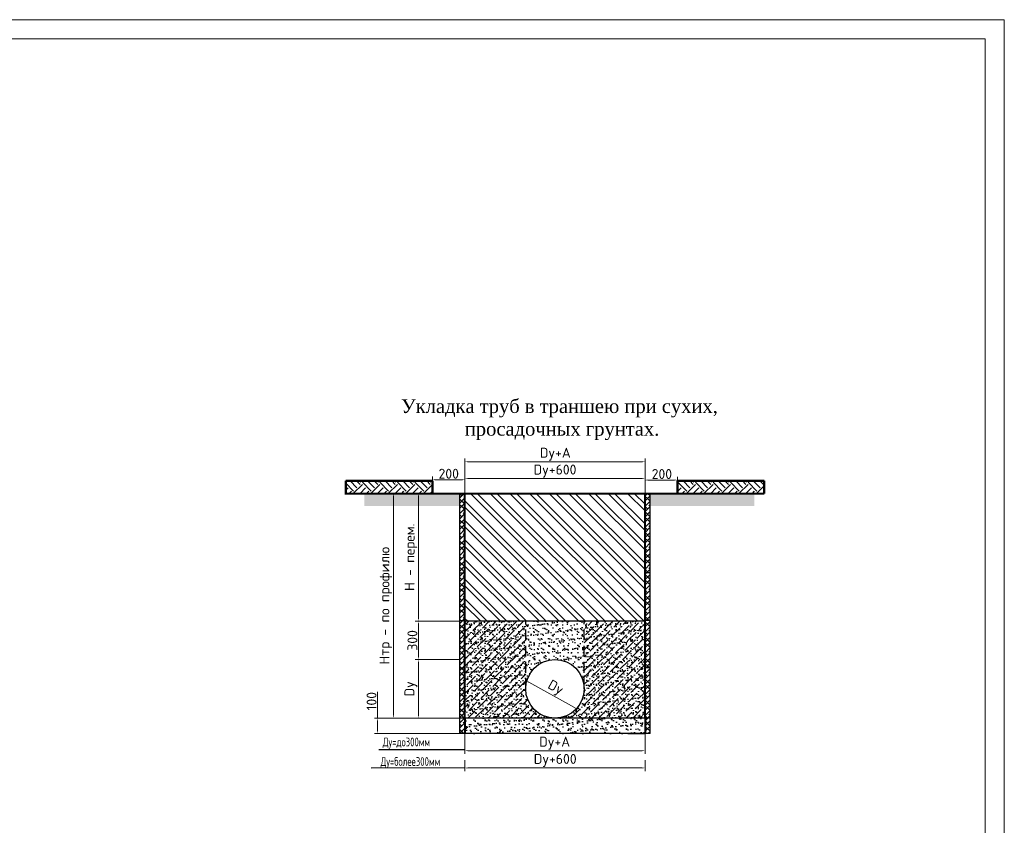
# Model space of a CAD drawing. Extents: x 0 to 362422, y 0 to 4201735.
# Tile 59 of 256: x 360144 to 360400, y 4198904 to 4199114. Entities that reach past the tile are written whole.
import ezdxf
from ezdxf import colors
from ezdxf.entities.mleader import LeaderData, LeaderLine
from ezdxf.math import Vec2, Vec3

# ---------------------------------------------------------------- set-up
doc = ezdxf.new("R2010")
doc.units = 0
doc.header["$LTSCALE"] = 0.5
doc.header["$MEASUREMENT"] = 0
doc.header["$PDMODE"] = 32
doc.header["$PDSIZE"] = 0.3
doc.linetypes.add('DASH', pattern=[1.5, 0.5, -0.25, 0.5, -0.25])
doc.linetypes.add('DASHED', pattern=[0.75, 0.5, -0.25])
for name, color, linetype in [('(022) Возд. Линии', 7, 'Continuous'), ('KOLOD', 250, 'Continuous'), ('RUSSIAN', 4, 'Continuous'), ('SHTAMP', 7, 'Continuous'), ('Выработки', 7, 'Continuous'), ('дом подк.', 7, 'Continuous'), ('дом.подкл', 7, 'Continuous')]:
    doc.layers.add(name, color=color, linetype=linetype)
doc.layers.add('.', color=7, linetype='Continuous', lineweight=15)
doc.layers.add('Дом', color=230, linetype='Continuous', lineweight=20)
doc.styles.add('!Тимур', font='isocpeur.ttf')
doc.styles.add('ROMANS', font='romans.shx', dxfattribs={"width": 0.8})
doc.styles.add('TIMES NEW', font='times.ttf')
doc.linetypes.add('KANALIZATION_LINE', pattern='A,0.5,-0.2,["K1",Standard,S=0.1,R=0,X=-0.1,Y=-0.05],-0.25', length=0.95)
doc.dimstyles.new('!Тимур', dxfattribs={"dimtxt": 2.3, "dimasz": 0.75, "dimexe": 0.75, "dimexo": 0, "dimgap": 0.25, "dimtad": 1, "dimdec": 1, "dimzin": 0, "dimdsep": 46, "dimtxsty": '!Тимур', "dimcen": 0.09, "dimdle": 0.75, "dimclrd": 171, "dimclre": 171, "dimclrt": 181, "dimazin": 0, "dimtfac": 1, "dimtdec": 1, "dimtofl": 0, "dimtmove": 0, "dimatfit": 3, "dimfxl": 1, "dimtolj": 1, "dimtzin": 0, "dimlwd": 20, "dimlwe": 18, "dimarcsym": 0})
pattern_1 = [(37.5, (841351.2437, 4163964.5788), (-0.05400106, 1.65176968), [0, -1.30302, 0, -1.457325, 0, -1.39303125]), (7.5, (841351.2437, 4163964.5788), (1.51714108, 2.4192847), [0, -0.702945, 0, -1.1744325, 0, -0.45005625]), (327.5, (841350.1893, 4163964.5788), (2.66959925, 0.0048505), [0, -0.428625, 0, -1.54305, 0, -2.0145375]), (317.5, (841350.1893, 4163964.5788), (2.57700303, 0.75238647), [0, -0.2143125, 0, -1.011555, 0, -1.1572875])]
pattern_2 = [(37.5, (849365.6389, 4163391.1984), (-0.05400106, 1.65176968), [0, -1.30302, 0, -1.457325, 0, -1.39303125]), (7.5, (849365.639, 4163391.1984), (1.5171411, 2.4192847), [0, -0.702945, 0, -1.1744325, 0, -0.45005625]), (327.5, (849364.5845, 4163391.1984), (2.66959925, 0.0048505), [0, -0.428625, 0, -1.54305, 0, -2.0145375]), (317.5, (849364.5845, 4163391.1984), (2.577003, 0.75238647), [0, -0.2143125, 0, -1.011555, 0, -1.1572875])]
pattern_3 = [(135, (851665.6767, 4162363.084), (-2.2731273, -2.2731273), []), (135, (851665.6767, 4162364.5994), (-2.2731273, -2.2731273), [])]
pattern_4 = [(45, (781747.342, 46830.9418), (0, 4.0613208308), [2.8717875, -2.8717875]), (45, (781746.5806, 46831.7033), (0, 4.0613208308), [2.8717875, -2.8717875]), (45, (781745.819, 46832.4648), (0, 4.0613208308), [2.8717875, -2.8717875]), (135, (781745.819, 46832.9725), (-4.0613208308, 0), [2.8717875, -2.8717875]), (135, (781746.5806, 46833.734), (-4.0613208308, 0), [2.8717875, -2.8717875]), (135, (781747.342, 46834.4955), (-4.0613208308, 0), [2.8717875, -2.8717875])]

# ---------------------------------------------------------------- blocks, each defined once
blk = doc.blocks.new('*D516')
at = {"layer": 'Defpoints', "color": 0, "lineweight": 5, "transparency": 16777216}
for p in [(857106.14, 4162368.22), (857096.67, 4162359.32), (857106.14, 4162359.32)]:
    blk.add_point(p, dxfattribs=at)
at = {"layer": 'дом.подкл', "color": 1, "lineweight": 18, "transparency": 16777216}
for p, q in [((857106.14, 4162368.22), (857095.92, 4162368.22)), ((857106.14, 4162359.32), (857095.92, 4162359.32))]:
    blk.add_line(p, q, dxfattribs=at)
at = {"layer": 'дом.подкл', "color": 1, "lineweight": 20, "transparency": 16777216}
blk.add_line((857096.67, 4162367.47), (857096.67, 4162360.07), dxfattribs=at)
at = {"layer": 'дом.подкл', "color": 1, "lineweight": 5, "transparency": 16777216}
for points in [[(857096.54, 4162367.47), (857096.79, 4162367.47), (857096.67, 4162368.22)], [(857096.54, 4162360.07), (857096.79, 4162360.07), (857096.67, 4162359.32)]]:
    blk.add_solid(points, dxfattribs=at)
at = {"layer": 'дом.подкл', "color": 1, "lineweight": 0, "transparency": 16777216, "insert": (857095.27, 4162363.77), "char_height": 2.3, "attachment_point": 5, "rotation": 90, "style": '!Тимур'}
blk.add_mtext('\\A1;300', dxfattribs=at)
blk = doc.blocks.new('*D517')
at = {"layer": 'Defpoints', "color": 0, "lineweight": 5, "transparency": 16777216}
for p in [(857106.25, 4162359.32), (857096.67, 4162345.76), (857106.25, 4162345.76)]:
    blk.add_point(p, dxfattribs=at)
at = {"layer": 'дом.подкл', "color": 1, "lineweight": 18, "transparency": 16777216}
for p, q in [((857106.25, 4162359.32), (857095.92, 4162359.32)), ((857106.25, 4162345.76), (857095.92, 4162345.76))]:
    blk.add_line(p, q, dxfattribs=at)
at = {"layer": 'дом.подкл', "color": 1, "lineweight": 20, "transparency": 16777216}
blk.add_line((857096.67, 4162358.57), (857096.67, 4162346.51), dxfattribs=at)
at = {"layer": 'дом.подкл', "color": 1, "lineweight": 5, "transparency": 16777216}
for points in [[(857096.54, 4162358.57), (857096.79, 4162358.57), (857096.67, 4162359.32)], [(857096.54, 4162346.51), (857096.79, 4162346.51), (857096.67, 4162345.76)]]:
    blk.add_solid(points, dxfattribs=at)
at = {"layer": 'дом.подкл', "color": 1, "lineweight": 0, "transparency": 16777216, "insert": (857094.92, 4162352.54), "char_height": 2.3, "attachment_point": 5, "rotation": 90, "style": '!Тимур'}
blk.add_mtext('\\A1;Dy', dxfattribs=at)
blk = doc.blocks.new('*D518')
at = {"layer": 'Defpoints', "color": 0, "lineweight": 5, "transparency": 16777216}
for p in [(857106.25, 4162345.76), (857087.2, 4162342.2), (857106.25, 4162342.2)]:
    blk.add_point(p, dxfattribs=at)
at = {"layer": 'дом.подкл', "color": 1, "lineweight": 20, "transparency": 16777216}
for p, q in [((857087.2, 4162345.76), (857087.2, 4162351.88)), ((857087.2, 4162342.95), (857087.2, 4162345.01))]:
    blk.add_line(p, q, dxfattribs=at)
at = {"layer": 'дом.подкл', "color": 1, "lineweight": 18, "transparency": 16777216}
for p, q in [((857106.25, 4162345.76), (857086.45, 4162345.76)), ((857106.25, 4162342.2), (857086.45, 4162342.2))]:
    blk.add_line(p, q, dxfattribs=at)
at = {"layer": 'дом.подкл', "color": 1, "lineweight": 5, "transparency": 16777216}
for points in [[(857087.07, 4162345.01), (857087.32, 4162345.01), (857087.2, 4162345.76)], [(857087.07, 4162342.95), (857087.32, 4162342.95), (857087.2, 4162342.2)]]:
    blk.add_solid(points, dxfattribs=at)
at = {"layer": 'дом.подкл', "color": 1, "lineweight": 0, "transparency": 16777216, "insert": (857085.8, 4162349.67), "char_height": 2.3, "attachment_point": 5, "rotation": 90, "style": '!Тимур'}
blk.add_mtext('\\A1;100', dxfattribs=at)
blk = doc.blocks.new('*D519')
at = {"layer": 'Defpoints', "color": 0, "lineweight": 5, "transparency": 16777216}
for p in [(857090.85, 4162397.84), (857096.67, 4162397.84), (857096.67, 4162345.76)]:
    blk.add_point(p, dxfattribs=at)
at = {"layer": 'дом.подкл', "color": 1, "lineweight": 18, "transparency": 16777216}
for p, q in [((857096.67, 4162397.84), (857090.1, 4162397.84)), ((857096.67, 4162345.76), (857090.1, 4162345.76))]:
    blk.add_line(p, q, dxfattribs=at)
at = {"layer": 'дом.подкл', "color": 1, "lineweight": 20, "transparency": 16777216}
blk.add_line((857090.85, 4162346.51), (857090.85, 4162397.09), dxfattribs=at)
at = {"layer": 'дом.подкл', "color": 1, "lineweight": 5, "transparency": 16777216}
for points in [[(857090.73, 4162397.09), (857090.98, 4162397.09), (857090.85, 4162397.84)], [(857090.73, 4162346.51), (857090.98, 4162346.51), (857090.85, 4162345.76)]]:
    blk.add_solid(points, dxfattribs=at)
at = {"layer": 'дом.подкл', "color": 1, "lineweight": 0, "transparency": 16777216, "insert": (857089.11, 4162371.8), "char_height": 2.3, "attachment_point": 5, "rotation": 90, "style": '!Тимур'}
blk.add_mtext('\\A1;Нтр - по профилю', dxfattribs=at)
blk = doc.blocks.new('*D520')
at = {"layer": 'Defpoints', "color": 0, "lineweight": 5, "transparency": 16777216}
for p in [(857106.14, 4162397.84), (857096.67, 4162368.22), (857106.14, 4162368.22)]:
    blk.add_point(p, dxfattribs=at)
at = {"layer": 'дом.подкл', "color": 1, "lineweight": 18, "transparency": 16777216}
for p, q in [((857106.14, 4162397.84), (857095.92, 4162397.84)), ((857106.14, 4162368.22), (857095.92, 4162368.22))]:
    blk.add_line(p, q, dxfattribs=at)
at = {"layer": 'дом.подкл', "color": 1, "lineweight": 20, "transparency": 16777216}
blk.add_line((857096.67, 4162397.09), (857096.67, 4162368.97), dxfattribs=at)
at = {"layer": 'дом.подкл', "color": 1, "lineweight": 5, "transparency": 16777216}
for points in [[(857096.54, 4162397.09), (857096.79, 4162397.09), (857096.67, 4162397.84)], [(857096.54, 4162368.97), (857096.79, 4162368.97), (857096.67, 4162368.22)]]:
    blk.add_solid(points, dxfattribs=at)
at = {"layer": 'дом.подкл', "color": 1, "lineweight": 0, "transparency": 16777216, "insert": (857094.92, 4162383.03), "char_height": 2.3, "attachment_point": 5, "rotation": 90, "style": '!Тимур'}
blk.add_mtext('\\A1;Н - перем.', dxfattribs=at)
blk = doc.blocks.new('*D521')
at = {"layer": 'Defpoints', "color": 0, "lineweight": 5, "transparency": 16777216}
for p in [(857107.43, 4162342.2), (857149.15, 4162342.2), (857149.15, 4162338.21)]:
    blk.add_point(p, dxfattribs=at)
at = {"layer": 'дом подк.', "color": 1, "lineweight": 18, "transparency": 16777216}
for p, q in [((857107.43, 4162342.2), (857107.43, 4162337.46)), ((857149.15, 4162342.2), (857149.15, 4162337.46))]:
    blk.add_line(p, q, dxfattribs=at)
at = {"layer": 'дом подк.', "color": 1, "lineweight": 20, "transparency": 16777216}
blk.add_line((857108.18, 4162338.21), (857148.4, 4162338.21), dxfattribs=at)
at = {"layer": 'дом подк.', "color": 1, "lineweight": 5, "transparency": 16777216}
for points in [[(857108.18, 4162338.33), (857108.18, 4162338.08), (857107.43, 4162338.21)], [(857148.4, 4162338.33), (857148.4, 4162338.08), (857149.15, 4162338.21)]]:
    blk.add_solid(points, dxfattribs=at)
at = {"layer": 'дом подк.', "color": 1, "lineweight": 50, "transparency": 16777216, "insert": (857128.21, 4162339.95), "char_height": 2.3, "attachment_point": 5, "style": '!Тимур'}
blk.add_mtext('\\A1;Dy+А\\P', dxfattribs=at)
blk = doc.blocks.new('*D522')
at = {"layer": 'Defpoints', "color": 0, "lineweight": 5, "transparency": 16777216}
for p in [(857107.43, 4162335.98), (857149.15, 4162335.98), (857149.15, 4162334.21)]:
    blk.add_point(p, dxfattribs=at)
at = {"layer": 'дом подк.', "color": 1, "lineweight": 18, "transparency": 16777216}
for p, q in [((857107.43, 4162335.98), (857107.43, 4162333.46)), ((857149.15, 4162335.98), (857149.15, 4162333.46))]:
    blk.add_line(p, q, dxfattribs=at)
at = {"layer": 'дом подк.', "color": 1, "lineweight": 20, "transparency": 16777216}
blk.add_line((857108.18, 4162334.21), (857148.4, 4162334.21), dxfattribs=at)
at = {"layer": 'дом подк.', "color": 1, "lineweight": 5, "transparency": 16777216}
for points in [[(857108.18, 4162334.34), (857108.18, 4162334.09), (857107.43, 4162334.21)], [(857148.4, 4162334.34), (857148.4, 4162334.09), (857149.15, 4162334.21)]]:
    blk.add_solid(points, dxfattribs=at)
at = {"layer": 'дом подк.', "color": 1, "lineweight": 50, "transparency": 16777216, "insert": (857128.34, 4162335.96), "char_height": 2.3, "attachment_point": 5, "style": '!Тимур'}
blk.add_mtext('\\A1;Dy+600', dxfattribs=at)
blk = doc.blocks.new('*D523')
at = {"layer": 'Defpoints', "color": 0, "lineweight": 5, "transparency": 16777216}
for p in [(857121.58, 4162354.43), (857122.36, 4162355.84), (857134.22, 4162349.25)]:
    blk.add_point(p, dxfattribs=at)
at = {"layer": 'Дом', "color": 1, "lineweight": 18, "transparency": 16777216}
for p, q in [((857122.36, 4162355.84), (857121.21, 4162353.77)), ((857134.22, 4162349.25), (857133.08, 4162347.19))]:
    blk.add_line(p, q, dxfattribs=at)
at = {"layer": 'Дом', "color": 1, "lineweight": 20, "transparency": 16777216}
blk.add_line((857132.78, 4162348.21), (857122.23, 4162354.06), dxfattribs=at)
at = {"layer": 'Дом', "color": 1, "lineweight": 5, "transparency": 16777216}
for points in [[(857122.29, 4162354.17), (857122.17, 4162353.95), (857121.58, 4162354.43)], [(857132.84, 4162348.32), (857132.72, 4162348.1), (857133.44, 4162347.84)]]:
    blk.add_solid(points, dxfattribs=at)
at = {"layer": 'Дом', "color": 1, "lineweight": 50, "transparency": 16777216, "insert": (857128.35, 4162352.66), "char_height": 2.3, "attachment_point": 5, "rotation": 330.9667, "style": '!Тимур'}
blk.add_mtext('\\A1;Dy', dxfattribs=at)
blk = doc.blocks.new('*D524')
at = {"layer": 'Defpoints', "color": 0, "lineweight": 5, "transparency": 16777216}
for p in [(857099.9, 4162400.99), (857099.9, 4162397.84), (857107.43, 4162397.84)]:
    blk.add_point(p, dxfattribs=at)
at = {"layer": 'дом подк.', "color": 1, "lineweight": 18, "transparency": 16777216}
for p, q in [((857099.9, 4162397.84), (857099.9, 4162401.74)), ((857107.43, 4162397.84), (857107.43, 4162401.74))]:
    blk.add_line(p, q, dxfattribs=at)
at = {"layer": 'дом подк.', "color": 1, "lineweight": 20, "transparency": 16777216}
blk.add_line((857106.68, 4162400.99), (857100.65, 4162400.99), dxfattribs=at)
at = {"layer": 'дом подк.', "color": 1, "lineweight": 5, "transparency": 16777216}
for points in [[(857100.65, 4162401.11), (857100.65, 4162400.86), (857099.9, 4162400.99)], [(857106.68, 4162401.11), (857106.68, 4162400.86), (857107.43, 4162400.99)]]:
    blk.add_solid(points, dxfattribs=at)
at = {"layer": 'дом подк.', "color": 1, "lineweight": 50, "transparency": 16777216, "insert": (857103.68, 4162402.39), "char_height": 2.3, "attachment_point": 5, "rotation": 360, "style": '!Тимур'}
blk.add_mtext('\\A1;200', dxfattribs=at)
blk = doc.blocks.new('*D525')
at = {"layer": 'Defpoints', "color": 0, "lineweight": 5, "transparency": 16777216}
for p in [(857149.15, 4162405.16), (857107.43, 4162397.84), (857149.15, 4162397.84)]:
    blk.add_point(p, dxfattribs=at)
at = {"layer": 'дом подк.', "color": 1, "lineweight": 18, "transparency": 16777216}
for p, q in [((857107.43, 4162397.84), (857107.43, 4162405.91)), ((857149.15, 4162397.84), (857149.15, 4162405.91))]:
    blk.add_line(p, q, dxfattribs=at)
at = {"layer": 'дом подк.', "color": 1, "lineweight": 20, "transparency": 16777216}
blk.add_line((857108.18, 4162405.16), (857148.4, 4162405.16), dxfattribs=at)
at = {"layer": 'дом подк.', "color": 1, "lineweight": 5, "transparency": 16777216}
for points in [[(857108.18, 4162405.28), (857108.18, 4162405.03), (857107.43, 4162405.16)], [(857148.4, 4162405.28), (857148.4, 4162405.03), (857149.15, 4162405.16)]]:
    blk.add_solid(points, dxfattribs=at)
at = {"layer": 'дом подк.', "color": 1, "lineweight": 50, "transparency": 16777216, "insert": (857128.36, 4162406.9), "char_height": 2.3, "attachment_point": 5, "style": '!Тимур'}
blk.add_mtext('\\A1;Dy+А', dxfattribs=at)
blk = doc.blocks.new('*D526')
at = {"layer": 'Defpoints', "color": 0, "lineweight": 5, "transparency": 16777216}
for p in [(857149.15, 4162401.26), (857107.43, 4162397.84), (857149.15, 4162397.84)]:
    blk.add_point(p, dxfattribs=at)
at = {"layer": 'дом подк.', "color": 1, "lineweight": 18, "transparency": 16777216}
for p, q in [((857107.43, 4162397.84), (857107.43, 4162402.01)), ((857149.15, 4162397.84), (857149.15, 4162402.01))]:
    blk.add_line(p, q, dxfattribs=at)
at = {"layer": 'дом подк.', "color": 1, "lineweight": 20, "transparency": 16777216}
blk.add_line((857108.18, 4162401.26), (857148.4, 4162401.26), dxfattribs=at)
at = {"layer": 'дом подк.', "color": 1, "lineweight": 5, "transparency": 16777216}
for points in [[(857108.18, 4162401.38), (857108.18, 4162401.13), (857107.43, 4162401.26)], [(857148.4, 4162401.38), (857148.4, 4162401.13), (857149.15, 4162401.26)]]:
    blk.add_solid(points, dxfattribs=at)
at = {"layer": 'дом подк.', "color": 1, "lineweight": 50, "transparency": 16777216, "insert": (857128.29, 4162403), "char_height": 2.3, "attachment_point": 5, "style": '!Тимур'}
blk.add_mtext('\\A1;Dy+600', dxfattribs=at)
blk = doc.blocks.new('*D527')
at = {"layer": 'Defpoints', "color": 0, "lineweight": 5, "transparency": 16777216}
for p in [(857149.15, 4162400.92), (857149.15, 4162397.84), (857156.68, 4162397.84)]:
    blk.add_point(p, dxfattribs=at)
at = {"layer": 'дом подк.', "color": 1, "lineweight": 18, "transparency": 16777216}
for p, q in [((857149.15, 4162397.84), (857149.15, 4162401.67)), ((857156.68, 4162397.84), (857156.68, 4162401.67))]:
    blk.add_line(p, q, dxfattribs=at)
at = {"layer": 'дом подк.', "color": 1, "lineweight": 20, "transparency": 16777216}
blk.add_line((857155.93, 4162400.92), (857149.9, 4162400.92), dxfattribs=at)
at = {"layer": 'дом подк.', "color": 1, "lineweight": 5, "transparency": 16777216}
for points in [[(857149.9, 4162401.05), (857149.9, 4162400.8), (857149.15, 4162400.92)], [(857155.93, 4162401.05), (857155.93, 4162400.8), (857156.68, 4162400.92)]]:
    blk.add_solid(points, dxfattribs=at)
at = {"layer": 'дом подк.', "color": 1, "lineweight": 50, "transparency": 16777216, "insert": (857153.05, 4162402.32), "char_height": 2.3, "attachment_point": 5, "rotation": 360, "style": '!Тимур'}
blk.add_mtext('\\A1;200', dxfattribs=at)
blk = doc.blocks.new('вымфы')
at = {"layer": 'KOLOD', "true_color": 0x000000}
h = blk.add_hatch(dxfattribs=at)
h.set_pattern_fill('GRAVEL', color=18, scale=0.198, angle=45, style=0)
h.set_pattern_definition([(273.0127875, (781746.34636, 46837.05847), (3.556181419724, -60.455084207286), [0.676608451, -66.9843576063]), (229.969741, (781746.38193, 46836.3828), (39.117995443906, 46.230358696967), [1.1610813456, -114.947016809]), (177.5104471, (781745.63513, 46835.49376), (74.679809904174, -3.556181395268), [0.8186934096, -81.0507511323]), (312.273689, (781745.13726, 46833.2178), (-67.567447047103, 74.679809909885), [1.0573289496, -104.675546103]), (337.83365418, (781745.8485, 46832.43544), (-60.455084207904, 24.893269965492), [1.036794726, -102.642819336]), (42.273689, (781746.80867, 46832.04426), (-74.679809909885, -67.567447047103), [1.0573289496, -104.675546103]), (82.69424047, (781747.59103, 46832.7555), (-10.6685442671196, -81.792172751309), [1.398263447, -138.427968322]), (117.25532837, (781747.76884, 46834.1424), (-53.34272135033, 103.12926129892), [1.3201046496, -130.690408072]), (166.42956562, (781747.16429, 46835.31595), (-74.679809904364, 17.780907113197), [1.06090974, -105.0301804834]), (220.2363583, (781746.133, 46835.56488), (42.674177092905, 35.56181423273), [1.2111922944, -59.348395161]), (267.3974378, (781745.20839, 46834.78252), (-3.556181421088, -81.792172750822), [1.5663342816, -155.067209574]), (183.81407483, (781748.69344, 46836.70286), (-46.230358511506, -3.556181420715), [0.534608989, -52.926520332]), (216.4692344, (781748.16002, 46836.6673), (53.342721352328, 39.117995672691), [1.0170903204, -100.692185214]), (270, (781747.342, 46836.0627), (3.556181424, -3.556181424), [0.711234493, -6.4011283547]), (248.19859051, (781746.6664, 46836.24055), (10.66854427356, 24.89326996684), [0.3830138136, -37.9182322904]), (336.80140949, (781746.5242, 46835.8849), (-14.22472569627, 7.1123628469), [0.5416599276, -26.54141092]), (75.96375653, (781747.022, 46835.6716), (3.5561814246, 17.78090711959), [0.879752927, -28.445270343]), (206.56505118, (781747.2354, 46836.525), (10.66854427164, 3.5561814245), [0.636148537, -15.2675782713]), (61.389540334, (781744.4616, 46833.82235), (24.893269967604, 46.230358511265), [0.89117424, -88.2264768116]), (115.34617594, (781744.88833, 46834.6047), (24.89326996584, -53.34272135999), [0.747645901, -74.016787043]), (338.19859051, (781746.5242, 46837.2363), (-24.89326996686, 10.66854427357), [0.766022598, -37.535223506]), (28.61045967, (781747.2354, 46836.9518), (-46.230358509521, -24.893269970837), [0.89117424, -88.2264768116]), (24.44395478, (781746.6664, 46831.6175), (-24.8932699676, -10.66854427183), [0.859389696, -42.11011394]), (339.7751406, (781747.44878, 46831.97314), (-56.898902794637, 21.337088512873), [0.7200707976, -71.287114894]), (111.80140949, (781750.1159, 46833.71566), (-10.66854427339, 24.89326996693), [0.766022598, -37.535223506]), (62.35402464, (781749.83142, 46834.4269), (-32.005632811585, -60.455084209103), [0.843049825, -83.461704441]), (114.44395478, (781748.3734, 46831.97314), (10.66854427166, -24.89326996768), [0.429694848, -42.539808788]), (146.309932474, (781749.9025, 46833.5023), (-17.78090711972, 10.66854427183), [0.256438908, -25.38755003]), (210.963756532, (781749.6892, 46833.6445), (14.22472569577, 7.1123628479), [1.036794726, -19.6991280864]), (231.00900596, (781748.80013, 46833.11111), (32.00563281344, 39.11799566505), [0.96082866, -95.1219024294]), (348.69006753, (781747.3421, 46835.3515), (-10.6685442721, 3.5561814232), [0.7253212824, -17.407717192]), (38.15722659, (781748.05333, 46835.20926), (67.567447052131, 53.342721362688), [1.266322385, -125.365697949]), (105.9453959, (781749.04906, 46835.9916), (10.668544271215, -39.117995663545), [0.517786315, -51.26099679]), (135, (781748.907, 46836.4895), (-7.112362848, 0), [0.301752, -4.727448]), (165.25643716, (781748.62232, 46833.14668), (39.11799566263, -10.668544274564), [0.698676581, -69.169202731]), (93.0127875, (781747.94665, 46833.3245), (-3.556181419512, 60.455084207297), [1.3532169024, -66.307749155]), (45, (781747.8755, 46834.676), (0, 7.112362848), [1.307592, -3.721608]), (10.3048465, (781748.80013, 46835.60044), (60.455084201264, 10.668544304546), [0.795186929, -78.723447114]), (299.0546041, (781749.5825, 46835.7427), (10.66854427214, -17.78090711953), [0.7322615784, -35.880867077]), (252.64597536, (781749.9381, 46835.10258), (-32.00563282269, -103.129261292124), [1.192247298, -118.0326795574]), (220.42607874, (781749.58249, 46833.9646), (-49.786539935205, -42.67417708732), [1.261318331, -124.8703759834])])
h.paths.add_polyline_path([(857106.25, 4162397.84), (857084.16, 4162397.84), (857084.16, 4162394.94), (857106.25, 4162394.94)])
h.paths.add_polyline_path([(857174.48, 4162397.84), (857150.33, 4162397.84), (857150.33, 4162394.94), (857174.48, 4162394.94)])
at = {"layer": 'KOLOD', "linetype": 'DASHED', "ltscale": 10}
h = blk.add_hatch(dxfattribs=at)
h.set_pattern_fill('ANSI32', scale=0.3375, angle=90, style=0)
h.set_pattern_definition(pattern_3)
h.paths.add_polyline_path([(857149.15, 4162397.84), (857107.43, 4162397.84), (857107.43, 4162368.22), (857149.15, 4162368.22)])
h = blk.add_hatch(dxfattribs=at)
h.set_pattern_fill('ANSI32', scale=0.3375, angle=90, style=0)
h.set_pattern_definition(pattern_3)
h.paths.add_polyline_path([(857149.15, 4162397.84), (857107.43, 4162397.84), (857107.43, 4162368.22), (857149.15, 4162368.22)])
at = {"layer": 'KOLOD'}
h = blk.add_hatch(dxfattribs=at)
h.set_pattern_fill('AR-SAND', scale=0.03375, style=0)
h.set_pattern_definition(pattern_1)
h.paths.add_polyline_path([(857149.15, 4162368.22), (857107.43, 4162368.22), (857107.43, 4162345.76), (857128.29, 4162345.76, -0.414214), (857121.51, 4162352.54, -1), (857135.07, 4162352.54, -0.414214), (857128.29, 4162345.76), (857149.15, 4162345.76)])
h = blk.add_hatch(dxfattribs=at)
h.set_pattern_fill('AR-SAND', scale=0.03375, style=0)
h.set_pattern_definition(pattern_1)
h.paths.add_polyline_path([(857149.15, 4162368.22), (857107.43, 4162368.22), (857107.43, 4162345.76), (857128.29, 4162345.76, -0.414214), (857121.51, 4162352.54, -1), (857135.07, 4162352.54, -0.414214), (857128.29, 4162345.76), (857149.15, 4162345.76)])
h = blk.add_hatch(dxfattribs=at)
h.set_pattern_fill('AR-SAND', scale=0.03375, style=0)
h.set_pattern_definition(pattern_2)
h.paths.add_polyline_path([(857149.15, 4162345.76), (857107.43, 4162345.76), (857107.43, 4162342.2), (857149.15, 4162342.2)])
h = blk.add_hatch(dxfattribs=at)
h.set_pattern_fill('AR-SAND', scale=0.03375, style=0)
h.set_pattern_definition(pattern_2)
h.paths.add_polyline_path([(857149.15, 4162345.76), (857107.43, 4162345.76), (857107.43, 4162342.2), (857149.15, 4162342.2)])
at = {"layer": 'Выработки'}
h = blk.add_hatch(dxfattribs=at)
h.set_pattern_fill('EARTH', color=256, scale=0.45225, angle=45)
h.set_pattern_definition(pattern_4)
h.paths.add_polyline_path([(857099.9, 4162400.71), (857079.82, 4162400.71), (857079.82, 4162397.84), (857099.9, 4162397.84)])
h = blk.add_hatch(dxfattribs=at)
h.set_pattern_fill('EARTH', color=256, scale=0.45225, angle=45)
h.set_pattern_definition(pattern_4)
h.paths.add_polyline_path([(857156.68, 4162400.71), (857176.77, 4162400.71), (857176.77, 4162397.84), (857156.68, 4162397.84)])
at = {"layer": 'KOLOD', "color": 7}
for p, q in [((857079.64, 4162397.84), (857174.51, 4162397.84)), ((857106.25, 4162342.2), (857106.25, 4162397.84)), ((857106.25, 4162342.2), (857106.25, 4162397.84)), ((857107.43, 4162345.76), (857107.43, 4162397.84)), ((857107.43, 4162397.84), (857149.15, 4162397.84)), ((857107.43, 4162397.84), (857149.15, 4162397.84)), ((857149.15, 4162345.76), (857149.15, 4162397.84)), ((857150.33, 4162342.2), (857150.33, 4162397.84)), ((857150.33, 4162342.2), (857150.33, 4162397.84)), ((857106.25, 4162379.41), (857107.43, 4162379.41)), ((857106.25, 4162379.41), (857107.43, 4162379.41)), ((857150.33, 4162379.41), (857149.15, 4162379.41)), ((857150.33, 4162379.41), (857149.15, 4162379.41)), ((857106.25, 4162368.41), (857107.43, 4162368.41)), ((857106.25, 4162368.41), (857107.43, 4162368.41)), ((857149.15, 4162368.22), (857107.43, 4162368.22)), ((857149.15, 4162368.22), (857107.43, 4162368.22)), ((857150.33, 4162368.41), (857149.15, 4162368.41)), ((857150.33, 4162368.41), (857149.15, 4162368.41)), ((857106.25, 4162357.41), (857107.43, 4162357.41)), ((857106.25, 4162357.41), (857107.43, 4162357.41)), ((857150.33, 4162357.41), (857149.15, 4162357.41)), ((857150.33, 4162357.41), (857149.15, 4162357.41)), ((857150.33, 4162345.76), (857106.25, 4162345.76)), ((857150.33, 4162345.76), (857106.25, 4162345.76)), ((857150.33, 4162345.76), (857106.25, 4162345.76)), ((857107.43, 4162345.76), (857107.43, 4162342.2)), ((857149.15, 4162345.76), (857149.15, 4162342.2)), ((857150.33, 4162342.2), (857106.25, 4162342.2)), ((857150.33, 4162342.2), (857106.25, 4162342.2)), ((857149.15, 4162342.2), (857107.43, 4162342.2)), ((857149.15, 4162342.2), (857107.43, 4162342.2)), ((857145.16, 4162342.2), (857149.15, 4162342.2)), ((857145.16, 4162342.2), (857149.15, 4162342.2))]:
    blk.add_line(p, q, dxfattribs=at)
at = {"layer": 'KOLOD', "color": 7, "lineweight": 40}
for p, q in [((857079.64, 4162397.84), (857176.77, 4162397.84)), ((857107.43, 4162345.76), (857107.43, 4162397.84)), ((857149.15, 4162345.76), (857149.15, 4162397.84)), ((857107.43, 4162345.76), (857107.43, 4162342.2)), ((857149.15, 4162345.76), (857149.15, 4162342.2))]:
    blk.add_line(p, q, dxfattribs=at)
at = {"layer": 'KOLOD', "color": 7}
blk.add_circle((857128.29, 4162352.54), 6.78, dxfattribs=at)
blk.add_circle((857128.29, 4162352.54), 6.78, dxfattribs=at)
at = {"layer": 'SHTAMP', "color": 1}
for p, q in [((857107.43, 4162338.43), (857087.49, 4162338.38)), ((857107.43, 4162334.21), (857085.74, 4162334.16))]:
    blk.add_line(p, q, dxfattribs=at)
at = {"layer": 'Дом', "color": 18, "lineweight": 50, "true_color": 0x000000}
for p, q in [((857079.82, 4162400.71), (857079.82, 4162397.84)), ((857176.77, 4162400.71), (857176.77, 4162397.84))]:
    blk.add_line(p, q, dxfattribs=at)
for points in [[(857099.9, 4162397.84), (857099.9, 4162400.71), (857079.82, 4162400.71)], [(857156.68, 4162397.84), (857156.68, 4162400.71), (857176.77, 4162400.71)]]:
    blk.add_lwpolyline(points, dxfattribs=at)
at = {"lineweight": 30, "ltscale": 0.13, "insert": (857129.34, 4162414.89), "char_height": 3.15, "width": 112.6319, "attachment_point": 5, "style": 'TIMES NEW'}
blk.add_mtext('{\\C116;\\c3434259;Укладка труб в траншею при сухих,\\P просадочных грунтах.}', dxfattribs=at)
at = {"layer": 'RUSSIAN', "color": 116, "true_color": 0x136734, "style": 'ROMANS', "width": 0.7}
for s, p in [('Ду=до300мм', (857088.4, 4162339.22)), ('Ду=более300мм', (857087.89, 4162334.69))]:
    blk.add_text(s, height=2.025, dxfattribs=at).set_placement(p)
at = {"layer": 'Дом', "color": 1, "lineweight": 50}
dim = blk.add_aligned_dim(p1=(857134.22, 4162349.25), p2=(857122.36, 4162355.84), distance=1.61, text='Dy', dimstyle='!Тимур', override={"dimclrd": 1, "dimclre": 1, "dimclrt": 1}, dxfattribs=at)
dim.commit()
dim.dimension.update_dxf_attribs({"geometry": '*D523', "text_midpoint": (857128.35, 4162352.66)})
at = {"layer": 'дом подк.', "color": 1, "lineweight": 50}
for base, p1, p2, angle, text, picture, middle in [((857099.9, 4162400.99), (857107.43, 4162397.84), (857099.9, 4162397.84), 180, '200', '*D524', (857103.68, 4162400.99)), ((857149.15, 4162338.21), (857107.43, 4162342.2), (857149.15, 4162342.2), 360, 'Dy+А\\P', '*D521', (857128.21, 4162338.21)), ((857149.15, 4162334.21), (857107.43, 4162335.98), (857149.15, 4162335.98), 0, 'Dy+600', '*D522', (857128.34, 4162334.21))]:
    dim = blk.add_linear_dim(base=base, p1=p1, p2=p2, angle=angle, text=text, dimstyle='!Тимур', override={"dimclrd": 1, "dimclre": 1, "dimclrt": 1}, dxfattribs=at)
    dim.commit()
    dim.dimension.update_dxf_attribs({"geometry": picture, "text_midpoint": middle, "dimtype": 129})
at = {"layer": 'дом.подкл', "color": 18, "lineweight": 0, "true_color": 0x000000}
for p1, p2, distance, text, picture, middle in [((857096.67, 4162345.76), (857096.67, 4162397.84), 5.81, 'Нтр - по профилю', '*D519', (857089.11, 4162371.8)), ((857106.14, 4162397.84), (857106.14, 4162368.22), -9.47, 'Н - перем.', '*D520', (857094.92, 4162383.03)), ((857106.14, 4162368.22), (857106.14, 4162359.32), -9.47, '300', '*D516', (857095.27, 4162363.77)), ((857106.25, 4162359.32), (857106.25, 4162345.76), -9.58, 'Dy', '*D517', (857094.92, 4162352.54))]:
    dim = blk.add_aligned_dim(p1=p1, p2=p2, distance=distance, text=text, dimstyle='!Тимур', override={"dimclrd": 1, "dimclre": 1, "dimclrt": 1}, dxfattribs=at)
    dim.commit()
    dim.dimension.update_dxf_attribs({"geometry": picture, "text_midpoint": middle})
dim = blk.add_linear_dim(base=(857087.2, 4162342.2), p1=(857106.25, 4162345.76), p2=(857106.25, 4162342.2), angle=270, text='100', dimstyle='!Тимур', override={"dimclrd": 1, "dimclre": 1, "dimclrt": 1}, dxfattribs=at)
dim.commit()
dim.dimension.update_dxf_attribs({"geometry": '*D518', "text_midpoint": (857087.2, 4162349.67), "dimtype": 129})
at = {"color": 0}
ml = blk.add_multileader_mtext('Standard', dxfattribs=at)
ml.set_content('{\\fTimes New Roman|b0|i0|c204|p18;\\C116;\\c3434259;Крепление траншей отдельными съемными деревянными щитами при глубине 1.5м.}')
ml.set_leader_properties()
ml.build(insert=Vec2(0, 0))
ml.multileader.update_dxf_attribs({"text_left_attachment_type": 6, "text_right_attachment_type": 6, "dogleg_length": 0.908, "arrow_head_size": 1.99})
ctx = ml.context
ctx.base_point, ctx.char_height, ctx.arrow_head_size, ctx.landing_gap_size, ctx.plane_origin, ctx.plane_x_axis, ctx.plane_y_axis = Vec3(857156.81, 4162388.37, 453.01), 2.025, 1.99, 0, Vec3(857800.05, 4162328.37, 453.01), Vec3(1, 0.000334), Vec3(-0.000334, 1)
ctx.left_attachment, ctx.right_attachment, ctx.text_align_type = 6, 6, 1
notes = []
notes.append((ctx, [(1, (1, 1, 0), (857155.99, 4162388.37, 453.01), (1, 0.000334), 0.817, [(2, [(857149.63, 4162383.43, 453.01), (857149.63, 4162383.43, 453.01), (857149.63, 4162383.43, 453.01)], 0, [])])]))
ctx.mtext.insert, ctx.mtext.text_direction, ctx.mtext.rotation, ctx.mtext.width, ctx.mtext.defined_height, ctx.mtext.alignment = Vec3(857177.66, 4162391.04, 453.01), Vec3(1, 0.000334), 0.000334, 46.4175, 15.37, 2
ctx.mtext.has_bg_fill, ctx.mtext.bg_color, ctx.mtext.bg_scale_factor, ctx.mtext.bg_transparency, ctx.mtext.use_window_bg_color = 1, -1073741824, 1, 0, 1
for ctx, leaders in notes:
    for number, flags, end, landing, length, lines in leaders:
        leader = LeaderData()
        leader.index, (leader.has_last_leader_line, leader.has_dogleg_vector, leader.attachment_direction) = number, flags
        leader.last_leader_point, leader.dogleg_vector, leader.dogleg_length = Vec3(end), Vec3(landing), length
        for number, points, colour, breaks in lines:
            line = LeaderLine()
            line.index, line.vertices, line.color, line.breaks = number, Vec3.list(points), colors.encode_raw_color(colour), breaks
            leader.lines.append(line)
        ctx.leaders.append(leader)
at = {"layer": '.'}
h = blk.add_hatch(dxfattribs=at)
h.set_pattern_fill('ANSI38', color=256, scale=0.27)
h.set_pattern_definition([(45, (85927.1334, 416237.6554), (-0.60616728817, 0.60616728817), []), (135, (85927.1334, 416237.6554), (-1.81850186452, 0.60616728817), [2.143125, -1.285875])])
h.paths.add_polyline_path([(857150.33, 4162397.84), (857149.15, 4162397.84), (857149.15, 4162379.41), (857150.33, 4162379.41)])
h.paths.add_polyline_path([(857150.33, 4162379.41), (857149.15, 4162379.41), (857149.15, 4162368.41), (857150.33, 4162368.41)])
h.paths.add_polyline_path([(857150.33, 4162364.63), (857149.15, 4162364.16), (857149.15, 4162357.41), (857150.33, 4162357.41)])
h.paths.add_polyline_path([(857150.33, 4162368.41), (857149.15, 4162368.41), (857149.15, 4162364.16), (857150.33, 4162364.63)])
h.paths.add_polyline_path([(857150.33, 4162357.41), (857149.15, 4162357.41), (857149.15, 4162348.64), (857150.33, 4162348.31)])
h.paths.add_polyline_path([(857150.33, 4162348.31), (857149.15, 4162348.64), (857149.15, 4162345.76), (857150.33, 4162345.76)])
h.paths.add_polyline_path([(857150.33, 4162345.76), (857149.15, 4162345.76), (857149.15, 4162342.2), (857150.33, 4162342.2)])
h.paths.add_polyline_path([(857107.43, 4162345.76), (857106.25, 4162345.76), (857106.25, 4162342.2), (857107.43, 4162342.2)])
h.paths.add_polyline_path([(857107.43, 4162357.41), (857106.25, 4162357.41), (857106.25, 4162345.76), (857107.43, 4162345.76)])
h.paths.add_polyline_path([(857107.43, 4162368.41), (857106.25, 4162368.41), (857106.25, 4162357.41), (857107.43, 4162357.41)])
h.paths.add_polyline_path([(857107.43, 4162379.41), (857106.25, 4162379.41), (857106.25, 4162368.41), (857107.43, 4162368.41)])
h.paths.add_polyline_path([(857107.43, 4162397.84), (857106.25, 4162397.84), (857106.25, 4162379.41), (857107.43, 4162379.41)])
at = {"color": 0}
ml = blk.add_multileader_mtext('Standard', dxfattribs=at)
ml.set_content('{\\fTimes New Roman|b0|i0|c204|p18;\\C116;\\c3434259;Уплотненный местный грунт     ск.гр=1.65 т/м3 при оптимальной влажности  уплотнение средними трамбовками}')
ml.set_leader_properties()
ml.build(insert=Vec2(0, 0))
ml.multileader.update_dxf_attribs({"text_left_attachment_type": 6, "text_right_attachment_type": 6, "arrow_head_size": 1.99})
ctx = ml.context
ctx.base_point, ctx.char_height, ctx.arrow_head_size, ctx.landing_gap_size, ctx.plane_origin, ctx.plane_x_axis, ctx.plane_y_axis = Vec3(857158.53, 4162408.58, 453.01), 2.025, 1.99, 0, Vec3(857798.53, 4162354.99, 453.01), Vec3(1, 0.000334), Vec3(-0.000334, 1)
ctx.left_attachment, ctx.right_attachment, ctx.text_align_type = 6, 6, 1
notes = []
notes.append((ctx, [(1, (1, 1, 0), (857157.72, 4162408.58, 453.01), (1, 0.000334), 0.817, [(2, [(857133.61, 4162387.02, 453.01), (857133.61, 4162387.02, 453.01), (857133.61, 4162387.02, 453.01)], 0, [])])]))
ctx.mtext.insert, ctx.mtext.text_direction, ctx.mtext.rotation, ctx.mtext.width, ctx.mtext.defined_height, ctx.mtext.alignment = Vec3(857180, 4162411.25, 453.01), Vec3(1, 0.000334), 0.000334, 48.2599, 15.37, 2
ctx.mtext.has_bg_fill, ctx.mtext.bg_color, ctx.mtext.bg_scale_factor, ctx.mtext.bg_transparency, ctx.mtext.use_window_bg_color = 1, -1073741824, 1, 0, 1
ml = blk.add_multileader_mtext('Standard', dxfattribs=at)
ml.set_content('{\\fTimes New Roman|b0|i0|c204|p18;\\C116;\\c3434259;Первичная зона засыпки просеянным местным грунтом   ск.гр=1.65 т/м3 при   оптимальной влажности уплотнение легкими трамбовками с подбивкой под трубы.}')
ml.set_leader_properties()
ml.build(insert=Vec2(0, 0))
ml.multileader.update_dxf_attribs({"text_left_attachment_type": 6, "text_right_attachment_type": 6, "arrow_head_size": 1.99})
ctx = ml.context
ctx.base_point, ctx.char_height, ctx.arrow_head_size, ctx.landing_gap_size, ctx.plane_origin, ctx.plane_x_axis, ctx.plane_y_axis = Vec3(857159.46, 4162366.73, 453.01), 2.025, 1.99, 0, Vec3(857796.8, 4162295.84, 453.01), Vec3(1, 0.000334), Vec3(-0.000334, 1)
ctx.left_attachment, ctx.right_attachment, ctx.text_align_type = 6, 6, 1
notes.append((ctx, [(1, (1, 1, 0), (857158.64, 4162366.73, 453.01), (1, 0.000334), 0.817, [(3, [(857141.74, 4162356.26, 453.01), (857141.74, 4162356.26, 453.01), (857141.74, 4162356.26, 453.01), (857115, 4162360.98, 453.01)], 0, [])])]))
ctx.mtext.insert, ctx.mtext.text_direction, ctx.mtext.rotation, ctx.mtext.width, ctx.mtext.defined_height, ctx.mtext.alignment = Vec3(857178.93, 4162369.41, 453.01), Vec3(1, 0.000334), 0.000334, 42.1966, 15.37, 2
ctx.mtext.has_bg_fill, ctx.mtext.bg_color, ctx.mtext.bg_scale_factor, ctx.mtext.bg_transparency, ctx.mtext.use_window_bg_color = 1, -1073741824, 1, 0, 1
ml = blk.add_multileader_mtext('Standard', dxfattribs=at)
ml.set_content('{\\fTimes New Roman|b0|i0|c204|p18;\\C116;\\c3434259;песок \\P \\fTimes New Roman|b0|i0|c0|p18;t\\fTimes New Roman|b0|i0|c204|p18;=100мм}')
ml.set_leader_properties()
ml.build(insert=Vec2(0, 0))
ml.multileader.update_dxf_attribs({"text_left_attachment_type": 6, "text_right_attachment_type": 6, "arrow_head_size": 1.99})
ctx = ml.context
ctx.base_point, ctx.char_height, ctx.arrow_head_size, ctx.landing_gap_size, ctx.plane_origin, ctx.plane_x_axis, ctx.plane_y_axis = Vec3(857156.81, 4162339.12, 453.01), 2.025, 1.99, 0, Vec3(857796.8, 4162279.12, 453.01), Vec3(1, 0.000334), Vec3(-0.000334, 1)
ctx.left_attachment, ctx.right_attachment, ctx.text_align_type = 6, 6, 1
notes.append((ctx, [(1, (1, 1, 0), (857155.99, 4162339.12, 453.01), (1, 0.000334), 0.817, [(2, [(857143.73, 4162344.22, 453.01), (857143.73, 4162344.22, 453.01), (857143.73, 4162344.22, 453.01)], 0, [])])]))
ctx.mtext.insert, ctx.mtext.text_direction, ctx.mtext.rotation, ctx.mtext.width, ctx.mtext.defined_height, ctx.mtext.alignment = Vec3(857162.54, 4162341.55, 453.01), Vec3(1, 0.000334), 0.000334, 29.9475, 15.37, 2
ctx.mtext.has_bg_fill, ctx.mtext.bg_color, ctx.mtext.bg_scale_factor, ctx.mtext.bg_transparency, ctx.mtext.use_window_bg_color = 1, -1073741824, 1, 0, 1
for ctx, leaders in notes:
    for number, flags, end, landing, length, lines in leaders:
        leader = LeaderData()
        leader.index, (leader.has_last_leader_line, leader.has_dogleg_vector, leader.attachment_direction) = number, flags
        leader.last_leader_point, leader.dogleg_vector, leader.dogleg_length = Vec3(end), Vec3(landing), length
        for number, points, colour, breaks in lines:
            line = LeaderLine()
            line.index, line.vertices, line.color, line.breaks = number, Vec3.list(points), colors.encode_raw_color(colour), breaks
            leader.lines.append(line)
        ctx.leaders.append(leader)
at = {"layer": '.', "linetype": 'KANALIZATION_LINE', "ltscale": 100}
h = blk.add_hatch(dxfattribs=at)
h.set_pattern_fill('ANSI36', color=256, scale=9)
h.set_pattern_definition([(45, (85801.5682, 416253.8972), (0.59662134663, 2.1876116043), [2.8125, -0.5625, 0, -0.5625])])
h.paths.add_polyline_path([(857121.51, 4162368.22), (857107.43, 4162368.22), (857107.43, 4162345.76), (857128.29, 4162345.76, -0.414214), (857121.51, 4162352.54)])
h.paths.add_polyline_path([(857149.15, 4162368.22), (857135.07, 4162368.22), (857135.07, 4162352.54, -0.414214), (857128.29, 4162345.76), (857149.15, 4162345.76)])
at = {"layer": 'KOLOD', "color": 7, "linetype": 'DASH', "ltscale": 10}
for points in [[(857121.51, 4162352.54), (857121.51, 4162368.22)], [(857135.07, 4162352.54), (857135.07, 4162368.22)]]:
    blk.add_lwpolyline(points, dxfattribs=at)
at = {"layer": 'дом подк.', "color": 1, "lineweight": 50}
for base, p1, angle, text, picture, middle in [((857149.15, 4162405.16), (857107.43, 4162397.84), 360, 'Dy+А', '*D525', (857128.36, 4162405.16)), ((857149.15, 4162401.26), (857107.43, 4162397.84), 0, 'Dy+600', '*D526', (857128.29, 4162401.26)), ((857149.15, 4162400.92), (857156.68, 4162397.84), 180, '200', '*D527', (857153.05, 4162400.92))]:
    dim = blk.add_linear_dim(base=base, p1=p1, p2=(857149.15, 4162397.84), angle=angle, text=text, dimstyle='!Тимур', override={"dimclrd": 1, "dimclre": 1, "dimclrt": 1}, dxfattribs=at)
    dim.commit()
    dim.dimension.update_dxf_attribs({"geometry": picture, "text_midpoint": middle, "dimtype": 129})

msp = doc.modelspace()

# ---------------------------------------------------------------- linework, layer by layer
at = {"layer": 'Defpoints', "color": 0, "lineweight": 13}
for p, q in [((359887.187, 4199114.443), (360400.355, 4199114.443)), ((360400.355, 4198694.443), (360400.355, 4199114.443)), ((359907.187, 4199109.443), (360395.355, 4199109.443)), ((360395.355, 4198699.443), (360395.355, 4199109.443))]:
    msp.add_line(p, q, dxfattribs=at)

# ---------------------------------------------------------------- block references
at = {"layer": '(022) Возд. Линии', "lineweight": 50, "xscale": 1.125, "yscale": 1.125, "zscale": 1.125}
msp.add_blockref('вымфы', (-603986.063, -483706.596), dxfattribs=at)

doc.saveas('drawing.dxf')
